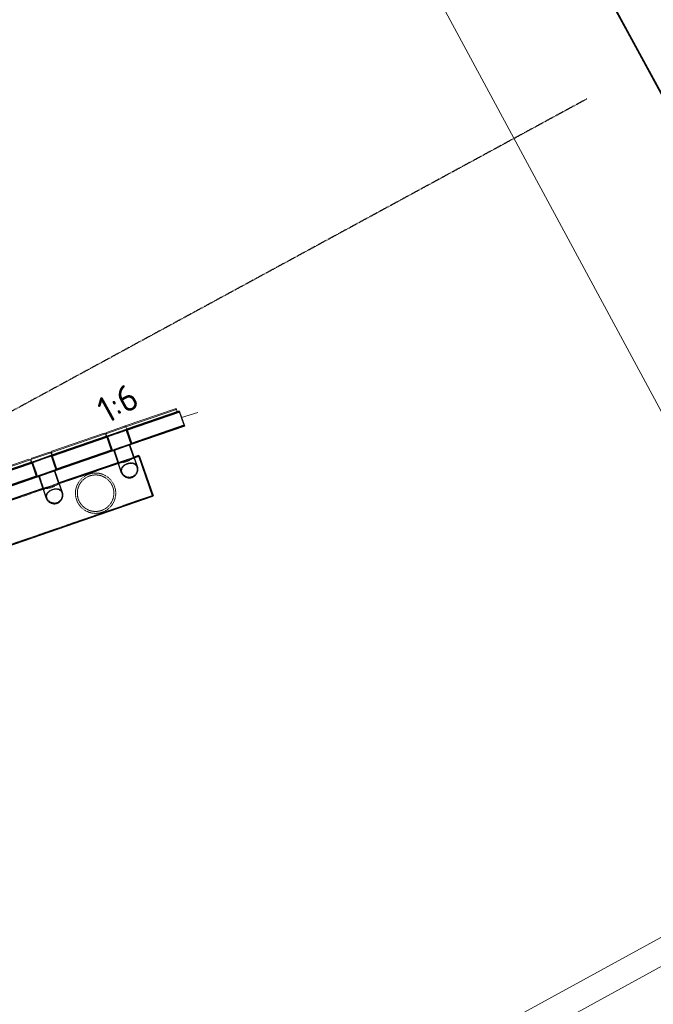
# Model space of a CAD drawing. Header units: millimetres. Extents: x 1069 to 250059, y -65909 to 70891.
# Tile 34 of 109: x 111684 to 123661, y -20054 to -1448. Entities that reach past the tile are written whole.
import ezdxf

# ---------------------------------------------------------------- set-up
doc = ezdxf.new("R2010")
doc.units = ezdxf.units.MM
doc.linetypes.add('Grid Line', pattern=[22.225, 12.7, -3.175, 3.175, -3.175])
doc.linetypes.add('XX-HIDDEN', pattern=[4, 2, -2])
for name, color, linetype, lineweight in [('B-CO-KL-DATA_KABELBED-G', 100, 'Continuous', 35), ('B-CO-KL-DATA_MANTELBUIS-G', 100, 'Continuous', 35), ('B-CO-OG-INFO-G', 50, 'Continuous', 18), ('B-WE-IE-TERREINAFSCHEIDING_KUNSTMATIG_MUUR-GV', 3, 'Continuous', 18), ('B-WE-OG-WATER-GV', 4, 'Continuous', 18), ('B-WE-OG-WEG-GV', 50, 'Continuous', 18), ('iw-bs-remmingwerk', 213, 'Continuous', 18), ('N-CO-BC-BETONVORM-G', 50, 'Continuous', 25), ('N-CO-BC-BETONVORM-G-2', 50, 'XX-HIDDEN', 18), ('N-CO-BC-BETONVORM-GN', 10, 'XX-HIDDEN', 18), ('N-CO-KC-KUNSTSTOFVORM-G', 7, 'Continuous', 13), ('N-CO-SC-STAALVORM-G', 10, 'Continuous', 25), ('X-XX-AL-T25-1', 7, 'Continuous', 13), ('X_XX_AL_STRAMIENLIJN_G-1', 7, 'Grid Line', 25), ('XR-463688-BGT_Blauwverlaat_dwg-1', 240, 'Continuous', 13), ('XR-463688-Blauwverlaat_Remmingswerken_dwg-1', 213, 'Continuous', 18), ('XR-463688-KL_Blauwverlaat_dwg-1', 50, 'Continuous', 18)]:
    doc.layers.add(name, color=color, linetype=linetype, lineweight=lineweight)
doc.styles.add('NLCS-ISO_3', font='NLCS-ISO.ttf', dxfattribs={"height": 500})

# ---------------------------------------------------------------- blocks, each defined once
blk = doc.blocks.new('XR-463688-Blauwverlaat_Remmingswerken_dwg-3327467-N_A_P_ Copy 1')
at = {"layer": 'iw-bs-remmingwerk'}
blk.add_line((31721, 3364), (32028, 3461), dxfattribs=at)
blk = doc.blocks.new('XR-463688-KL_Blauwverlaat_dwg-3329013-N_A_P_ Copy 1')
at = {"layer": 'B-CO-KL-DATA_KABELBED-G'}
blk.add_line((77756, -16562), (12472, 103509), dxfattribs=at)
at = {"layer": 'B-CO-KL-DATA_KABELBED-G', "flags": 128}
blk.add_lwpolyline([(12472, 103509), (24986, 80492), (60476, 15220), (77756, -16562), (79703, -17209)], dxfattribs=at)
at = {"layer": 'B-CO-KL-DATA_MANTELBUIS-G'}
blk.add_line((77756, -16562), (12472, 103509), dxfattribs=at)
at = {"layer": 'B-CO-OG-INFO-G', "flags": 128}
blk.add_lwpolyline([(16561, 103509), (82108, -15771), (75758, -19211), (9520, 103509)], dxfattribs=at)
blk = doc.blocks.new('SF_Stalen afdekplaat8 - SF_Stalen afdekplaat-3822451-N_A_P_ Copy 1')
at = {"layer": 'N-CO-SC-STAALVORM-G'}
for p, q in [((26208, -9687), (26197, -9691)), ((26208, -9687), (26469, -10443)), ((26458, -10447), (26469, -10443))]:
    blk.add_line(p, q, dxfattribs=at)
blk = doc.blocks.new('GM_afdekklepje - GM_afdekklepje-3582460-N_A_P_ Copy 1')
at = {"layer": 'N-CO-SC-STAALVORM-G'}
for p, q in [((-195, 118), (-195, -118)), ((168, 145), (-168, 145)), ((195, -118), (195, 118)), ((-168, -145), (168, -145))]:
    blk.add_line(p, q, dxfattribs=at)
for centre, start, end in [((-168, 118), 90, 180), ((168, 118), 360, 90), ((-168, -118), 180, 270), ((168, -118), 270, 360)]:
    blk.add_arc(centre, 27, start, end, dxfattribs=at)
blk = doc.blocks.new('GM_Hakorit_4360 - GM_Hakorit_4360-3589548-N_A_P_ Copy 1')
at = {"layer": 'N-CO-KC-KUNSTSTOFVORM-G'}
for p, q in [((-2040, -50), (-2040, 0)), ((2040, 0), (2040, -50)), ((2040, -50), (-2040, -50)), ((-2040, -50), (-2020, -70)), ((2020, -70), (-2020, -70)), ((2020, -70), (2040, -50))]:
    blk.add_line(p, q, dxfattribs=at)
blk = doc.blocks.new('GM_Hakorit_3820 - GM_Hakorit_3820-V78-N_A_P_ Copy 1')
at = {"layer": 'N-CO-KC-KUNSTSTOFVORM-G'}
for p, q in [((-200, 0), (-200, -50)), ((200, -50), (200, 0)), ((-200, -50), (200, -50)), ((-180, -70), (-200, -50)), ((151, -70), (-180, -70)), ((180, -70), (151, -70)), ((200, -50), (180, -70))]:
    blk.add_line(p, q, dxfattribs=at)
blk = doc.blocks.new('GM_Hakorit_2850 - GM_Hakorit_2850-3594086-N_A_P_ Copy 1')
at = {"layer": 'N-CO-KC-KUNSTSTOFVORM-G'}
for p, q in [((-200, 0), (-200, -50)), ((200, -50), (200, 0)), ((-200, -50), (200, -50)), ((-180, -70), (-200, -50)), ((180, -70), (-180, -70)), ((200, -50), (180, -70))]:
    blk.add_line(p, q, dxfattribs=at)
blk = doc.blocks.new('GM_Hakorit_1240 - GM_Hakorit_1240-3595698-N_A_P_ Copy 1')
at = {"layer": 'N-CO-KC-KUNSTSTOFVORM-G'}
for p, q in [((-540, -50), (-540, 0)), ((540, 0), (540, -50)), ((540, -50), (-540, -50)), ((-540, -50), (-520, -70)), ((520, -70), (-520, -70)), ((520, -70), (540, -50))]:
    blk.add_line(p, q, dxfattribs=at)
blk = doc.blocks.new('GM_Hakorit_1120 - GM_Hakorit_1120-V13-N_A_P_ Copy 1')
at = {"layer": 'N-CO-KC-KUNSTSTOFVORM-G'}
for p, q in [((-520, -50), (-520, 0)), ((490, -50), (-520, -50)), ((-520, -50), (-500, -70)), ((500, -70), (-500, -70)), ((500, -70), (505, -65))]:
    blk.add_line(p, q, dxfattribs=at)
blk = doc.blocks.new('GM_Haalbuis_1000 - GM_Haalbuis_1000-3602095-N_A_P_ Copy 1')
at = {"layer": 'N-CO-SC-STAALVORM-G'}
for p, q in [((0, 50), (-5, 50)), ((-5, 50), (-5, -50)), ((-5, -50), (0, -50))]:
    blk.add_line(p, q, dxfattribs=at)
blk = doc.blocks.new('GM_Bouten_Moeren_Zeskant - M16-V81-N_A_P_ Copy 1')
at = {"layer": 'N-CO-SC-STAALVORM-G'}
for p, q in [((24537, -9629), (24537, -9632)), ((24537, -9629), (24545, -9629)), ((24547, -9632), (24537, -9632)), ((24540, -9616), (24550, -9616)), ((24540, -9629), (24540, -9616)), ((24544, -9611), (24544, -9616)), ((24544, -9611), (24544, -9611)), ((24544, -9611), (24552, -9611)), ((24544, -9629), (24544, -9653)), ((24546, -9629), (24545, -9629)), ((24547, -9632), (24548, -9632)), ((24560, -9674), (24560, -9669))]:
    blk.add_line(p, q, dxfattribs=at)
blk = doc.blocks.new('GM_Bouten_Moeren_Zeskant - M16-V9-N_A_P_ Copy 1')
at = {"layer": 'N-CO-SC-STAALVORM-G'}
blk.add_line((-17527, 17697), (-17527, 17697), dxfattribs=at)
blk.add_line((-17527, 17697), (-17527, 17697), dxfattribs=at)
blk = doc.blocks.new('GM_Bouten_Moeren_Zeskant - M16-V8-N_A_P_ Copy 1')
at = {"layer": 'N-CO-SC-STAALVORM-G'}
for p, q in [((-18567, 17404), (-18567, 17404)), ((-18567, 17404), (-18567, 17404)), ((-18567, 17338), (-18567, 17338)), ((-18567, 17338), (-18567, 17338))]:
    blk.add_line(p, q, dxfattribs=at)
blk = doc.blocks.new('GM_Bouten_Moeren_Zeskant - M16-V82-N_A_P_ Copy 1')
at = {"layer": 'N-CO-SC-STAALVORM-G'}
for p, q in [((25580, -9257), (25582, -9257)), ((25580, -9262), (25580, -9257)), ((25584, -9252), (25584, -9252)), ((25584, -9252), (25584, -9252)), ((25584, -9252), (25584, -9252)), ((25584, -9295), (25584, -9318)), ((25592, -9318), (25584, -9318)), ((25584, -9318), (25584, -9318))]:
    blk.add_line(p, q, dxfattribs=at)
blk = doc.blocks.new('GM_Bouten_Moeren_Zeskant - M16-V12-N_A_P_ Copy 1')
at = {"layer": 'N-CO-SC-STAALVORM-G'}
for p, q in [((-25571, 14951), (-25571, 14948)), ((-25571, 14951), (-25569, 14951)), ((-25567, 14948), (-25571, 14948)), ((-25568, 14948), (-25568, 14935)), ((-25556, 14935), (-25568, 14935)), ((-25564, 14935), (-25564, 14930)), ((-25564, 14930), (-25564, 14930)), ((-25548, 14930), (-25564, 14930)), ((-25552, 14935), (-25556, 14935)), ((-25548, 14930), (-25548, 14933)), ((-25548, 14930), (-25548, 14930))]:
    blk.add_line(p, q, dxfattribs=at)
blk = doc.blocks.new('GM_Bouten_Moeren_Zeskant - M16-3610774-N_A_P_ Copy 1')
at = {"layer": 'N-CO-SC-STAALVORM-G'}
for p, q in [((-18942, 17214), (-18942, 17214)), ((-18942, 17214), (-18942, 17214)), ((-18926, 17214), (-18926, 17214)), ((-18926, 17214), (-18926, 17214))]:
    blk.add_line(p, q, dxfattribs=at)
blk = doc.blocks.new('NLI_Balk_Buis - ø813_14_2-V83-N_A_P_ Copy 1')
at = {"layer": 'N-CO-BC-BETONVORM-GN'}
for p, q in [((4000, 392), (-4000, 392)), ((-3912, -392), (-4000, -392)), ((-3588, -392), (-3912, -392)), ((-3912, -407), (-3588, -407)), ((-2412, -392), (-3588, -392)), ((-2088, -392), (-2412, -392)), ((-2412, -407), (-2088, -407)), ((2088, -392), (-2088, -392)), ((2412, -392), (2088, -392)), ((2088, -407), (2412, -407)), ((3588, -392), (2412, -392)), ((3912, -392), (3588, -392)), ((3588, -407), (3912, -407)), ((4000, -392), (3912, -392))]:
    blk.add_line(p, q, dxfattribs=at)
at = {"layer": 'N-CO-SC-STAALVORM-G'}
for p, q in [((4000, 406), (-4000, 406)), ((-4000, -407), (-4000, 406)), ((4000, 406), (4000, -407)), ((-4000, -407), (-3912, -407)), ((-3588, -407), (-2412, -407)), ((-2088, -407), (2088, -407)), ((2412, -407), (3588, -407)), ((3912, -407), (4000, -407))]:
    blk.add_line(p, q, dxfattribs=at)
blk = doc.blocks.new('NLI_Balk_Buis - ø323_9_12_5-3581718-N_A_P_ Copy 1')
at = {"layer": 'N-CO-BC-BETONVORM-GN'}
for p, q in [((250, 149), (-27, 149)), ((250, -149), (-27, -149))]:
    blk.add_line(p, q, dxfattribs=at)
blk = doc.blocks.new('XR-463688-BGT_Blauwverlaat_dwg-3328323-N_A_P_ Copy 1')
at = {"layer": 'B-WE-IE-TERREINAFSCHEIDING_KUNSTMATIG_MUUR-GV', "flags": 128}
for points in [[(158287, -210037), (151122, -214239), (130476, -226105), (105570, -239738), (88307, -249163), (78707, -254458), (66864, -260848), (53114, -268398), (42074, -274427), (39272, -278511), (38101, -280360), (38731, -280325), (39106, -279771), (42375, -274956), (64101, -262972), (71361, -259109)], [(71361, -259109), (80427, -254195), (88742, -249655), (88767, -249642), (89041, -249490), (105843, -240144), (120903, -231886), (130680, -226472), (143949, -218940), (158287, -210559)]]:
    blk.add_lwpolyline(points, dxfattribs=at)
at = {"layer": 'B-WE-OG-WATER-GV', "flags": 128}
blk.add_lwpolyline([(27054, -281146), (42074, -274427), (53114, -268398), (66864, -260848), (78707, -254458), (88307, -249163), (105570, -239738), (130476, -226105), (151122, -214239), (158287, -210037)], dxfattribs=at)
at = {"layer": 'B-WE-OG-WEG-GV', "flags": 128}
blk.add_lwpolyline([(125231, -237907), (120903, -231886), (105843, -240144)], dxfattribs=at)

msp = doc.modelspace()

# ---------------------------------------------------------------- linework, layer by layer
at = {"layer": 'N-CO-BC-BETONVORM-GN'}
for p, q in [((113697.3, -9207.8), (113349.4, -9327.8)), ((113784.7, -9461.2), (113697.3, -9207.8)), ((113349.4, -9327.8), (113436.8, -9581.2)), ((113436.8, -9581.2), (113784.7, -9461.2)), ((112279.3, -9697), (111931.4, -9817)), ((111931.4, -9817), (112018.8, -10070.3)), ((112366.7, -9950.3), (112279.3, -9697)), ((112018.8, -10070.3), (112366.7, -9950.3))]:
    msp.add_line(p, q, dxfattribs=at)
for radius, start, end in [(381, 108.57745, 109.48921), (381, 99.03328, 99.40572), (381, 68.72244, 69.03328), (381, 149.03328, 149.34412), (345, 146.30285, 156.31873), (345, 136.06088, 145.68556), (345, 125.49612, 134.93954), (345, 114.65847, 124.57161), (381, 118.66085, 119.03328), (345, 103.87201, 114.19427), (345, 93.49498, 103.40877), (345, 83.12702, 92.57042), (345, 72.38097, 82.0057), (345, 61.74787, 71.76375), (345, 51.41969, 60.82366), (345, 40.84678, 50.22825), (345, 30.08552, 39.82348), (381, 39.03328, 39.45811), (345, 19.2048, 29.41515), (381, 178.60847, 179.37254), (381, 169.03328, 169.40405), (345, 178.24298, 187.98141), (345, 167.83827, 177.21987), (345, 157.24288, 166.64689), (345, 8.65141, 18.86177), (345, 347.83832, 357.21979), (345, 358.24309, 7.98105), (381, 8.74816, 9.03328), (381, 358.60846, 359.3726), (381, 188.74823, 189.03328), (345, 188.6512, 198.86174), (345, 199.20483, 209.41537), (345, 210.08516, 219.82358), (345, 316.06087, 325.6856), (345, 326.5714, 336.31869), (345, 337.24291, 346.64688), (381, 329.03328, 329.34412), (381, 349.03328, 349.4041), (381, 219.03328, 219.4581), (345, 220.8467, 230.2283), (345, 231.41968, 240.82369), (345, 241.74784, 251.76372), (381, 248.72245, 249.03328), (345, 252.38101, 262.00569), (345, 263.12703, 272.57045), (345, 273.49496, 283.4081), (381, 279.03328, 279.40572), (345, 283.8723, 294.19456), (381, 288.57736, 289.48912), (345, 294.6578, 304.57159), (381, 298.66085, 299.03328), (345, 305.49615, 314.93955)]:
    msp.add_arc((113119, -10395.3), radius, start, end, dxfattribs=at)
for points, knots in [([(113542.3, -9819.3), (113542.3, -9819.3), (113545.7, -9819.5), (113556.4, -9819.8), (113567.2, -9820), (113580.7, -9819.9), (113596.3, -9819.3), (113613.9, -9818), (113633, -9815.9), (113653.3, -9812.6), (113674.4, -9808), (113695.8, -9802), (113717, -9794.7), (113737.5, -9786.2), (113756.9, -9776.8), (113775, -9766.9), (113791.4, -9756.8), (113806, -9747), (113818.6, -9737.8), (113829.3, -9729.6), (113839.1, -9721.6), (113846.6, -9715.3), (113848.5, -9713.7), (113848.5, -9713.7)], [0, 0, 0, 0, 0.0869565, 0.1304348, 0.173913, 0.2173913, 0.2608696, 0.3043478, 0.3478261, 0.3913043, 0.4347826, 0.4782609, 0.5217391, 0.5652174, 0.6086957, 0.6521739, 0.6956522, 0.7391304, 0.7826087, 0.826087, 0.8695652, 0.9347826, 1, 1, 1, 1]), ([(113605.4, -10002.2), (113601.2, -9990.2), (113598.2, -9971.8), (113600.6, -9947.9), (113605.4, -9930.7), (113613.2, -9914.2), (113623.7, -9898.7), (113636.7, -9884.2), (113652, -9870.9), (113669.3, -9858.9), (113688.3, -9848.3), (113708.6, -9839.2), (113729.8, -9831.9), (113751.4, -9826.5), (113772.9, -9823.1), (113793.9, -9821.9), (113814.2, -9823), (113833.3, -9826.3), (113851.2, -9832.1), (113867.5, -9840.3), (113884.3, -9852.6), (113900.2, -9870.8), (113908.5, -9887.5), (113911.6, -9896.5)], [0, 0, 0, 0, 0.0869565, 0.1304348, 0.173913, 0.2173913, 0.2608696, 0.3043478, 0.3478261, 0.3913043, 0.4347826, 0.4782609, 0.5217391, 0.5652174, 0.6086957, 0.6521739, 0.6956522, 0.7391304, 0.7826087, 0.826087, 0.8695652, 0.9347826, 1, 1, 1, 1]), ([(113899.8, -9900.6), (113895.8, -9889.1), (113887, -9873.3), (113870.7, -9856.8), (113856.4, -9846.8), (113840.3, -9839.2), (113822.6, -9834), (113803.7, -9831.3), (113783.8, -9830.9), (113763.3, -9832.7), (113742.4, -9836.7), (113721.7, -9842.8), (113695, -9853.4), (113670.6, -9867.5), (113650.1, -9884.3), (113636.9, -9898.1), (113626.2, -9913.1), (113618.2, -9929), (113613.1, -9945.7), (113611.1, -9963), (113612.3, -9980.6), (113615.2, -9992.3), (113617.2, -9998.1)], [0, 0, 0, 0, 0.0909091, 0.1363636, 0.1818182, 0.2272727, 0.2727273, 0.3181818, 0.3636364, 0.4090909, 0.4545455, 0.5, 0.5454545, 0.6363636, 0.6818182, 0.7272727, 0.7727273, 0.8181818, 0.8636364, 0.9090909, 0.9545455, 1, 1, 1, 1]), ([(112758.8, -10519.6), (112755.4, -10509.8), (112749.5, -10490.1), (112740.9, -10449.9), (112736.4, -10399.5), (112740.4, -10341.2), (112752.4, -10286.6), (112771.4, -10236.3), (112796.3, -10190.6), (112821.4, -10156.3), (112844, -10131.1), (112862.3, -10113.3), (112878.8, -10099.3), (112891, -10090), (112898.2, -10084.8), (112903.7, -10080.9), (112909.4, -10077.2), (112915.1, -10073.4), (112921, -10069.8), (112927, -10066.2), (112933.2, -10062.7), (112939.5, -10059.2), (112945.9, -10055.9), (112952.5, -10052.6), (112959.2, -10049.4), (112966.1, -10046.3), (112973.1, -10043.3), (112980.2, -10040.5), (112987.4, -10037.8), (112994.7, -10035.1), (113002.1, -10032.7), (113009.4, -10030.4), (113016.7, -10028.3), (113024.1, -10026.3), (113031.4, -10024.5), (113038.7, -10022.9), (113045.9, -10021.4), (113053, -10020.1), (113060.1, -10018.9), (113067.2, -10017.9), (113074.1, -10017), (113081, -10016.2), (113087.8, -10015.6), (113094.6, -10015.1), (113101.3, -10014.7), (113110.1, -10014.4), (113125.5, -10014.2), (113147.1, -10015.1), (113172.5, -10017.8), (113197.5, -10022.2), (113222.2, -10028.3), (113246.6, -10036), (113270.6, -10045.5), (113294.3, -10056.7), (113317.5, -10069.8), (113340.1, -10084.7), (113362, -10101.5), (113383.1, -10120.3), (113403.2, -10141), (113421.9, -10163.7), (113439.2, -10188.2), (113454.7, -10214.4), (113468.2, -10242.1), (113475.8, -10261.3), (113479.1, -10271.1)], [0, 0, 0, 0, 0.0232558, 0.0465116, 0.0930233, 0.1395349, 0.1860465, 0.2325581, 0.2790698, 0.3255814, 0.3488372, 0.372093, 0.3953488, 0.4069767, 0.4127907, 0.4186047, 0.4244186, 0.4302326, 0.4360465, 0.4418605, 0.4476744, 0.4534884, 0.4593023, 0.4651163, 0.4709302, 0.4767442, 0.4825581, 0.4883721, 0.494186, 0.5, 0.505814, 0.5116279, 0.5174419, 0.5232558, 0.5290698, 0.5348837, 0.5406977, 0.5465116, 0.5523256, 0.5581395, 0.5639535, 0.5697674, 0.5755814, 0.5813953, 0.5872093, 0.5930233, 0.6046512, 0.627907, 0.6511628, 0.6744186, 0.6976744, 0.7209302, 0.744186, 0.7674419, 0.7906977, 0.8139535, 0.8372093, 0.8604651, 0.8837209, 0.9069767, 0.9302326, 0.9534884, 0.9767442, 1, 1, 1, 1]), ([(113617.2, -9998.1), (113621.2, -10009.7), (113630.3, -10026.5), (113647.9, -10046.5), (113663.3, -10059.9), (113680.8, -10071.3), (113699.8, -10080.5), (113720.1, -10087.2), (113741.2, -10091.1), (113762.7, -10092), (113784.1, -10089.8), (113805, -10084.3), (113831.5, -10072.9), (113854.8, -10055.6), (113873.7, -10034.2), (113885.5, -10016.5), (113894.9, -9997.5), (113901.5, -9977.7), (113905.5, -9957.7), (113906.6, -9937.7), (113904.8, -9918.5), (113901.8, -9906.4), (113899.8, -9900.6)], [0, 0, 0, 0, 0.0909091, 0.1363636, 0.1818182, 0.2272727, 0.2727273, 0.3181818, 0.3636364, 0.4090909, 0.4545455, 0.5, 0.5454545, 0.6363636, 0.6818182, 0.7272727, 0.7727273, 0.8181818, 0.8636364, 0.9090909, 0.9545455, 1, 1, 1, 1]), ([(112124.3, -10308.5), (112124.3, -10308.5), (112127.7, -10308.6), (112138.4, -10309), (112149.2, -10309.1), (112162.7, -10309), (112178.3, -10308.5), (112195.9, -10307.2), (112215, -10305), (112235.3, -10301.7), (112256.4, -10297.1), (112277.8, -10291.2), (112299, -10283.9), (112319.5, -10275.4), (112338.9, -10266), (112357, -10256.1), (112373.4, -10246), (112388, -10236.1), (112400.6, -10226.9), (112411.3, -10218.7), (112421.1, -10210.8), (112428.6, -10204.5), (112430.5, -10202.8), (112430.5, -10202.8)], [0, 0, 0, 0, 0.0869565, 0.1304348, 0.173913, 0.2173913, 0.2608696, 0.3043478, 0.3478261, 0.3913043, 0.4347826, 0.4782609, 0.5217391, 0.5652174, 0.6086957, 0.6521739, 0.6956522, 0.7391304, 0.7826087, 0.826087, 0.8695652, 0.9347826, 1, 1, 1, 1]), ([(113445.1, -10282.8), (113441.8, -10273.2), (113434.3, -10254.2), (113416, -10217.9), (113387.8, -10176.5), (113347.5, -10134.8), (113302.5, -10101.5), (113254.3, -10076.5), (113212, -10062.3), (113176.9, -10054.9), (113150, -10051.4), (113127, -10050.2), (113108.3, -10050.4), (113094.1, -10051.1), (113079.6, -10052.5), (113065.1, -10054.5), (113050.4, -10057.1), (113035.7, -10060.4), (113021, -10064.4), (113006.4, -10069.1), (112992.1, -10074.4), (112978, -10080.3), (112964.4, -10086.8), (112951.2, -10093.8), (112938.5, -10101.2), (112926.3, -10109), (112914.7, -10117.2), (112899.8, -10128.6), (112882.4, -10143.7), (112863.4, -10163.1), (112840.4, -10190.5), (112815.8, -10227.7), (112793.3, -10277.2), (112778.4, -10331.1), (112772.3, -10388.8), (112775.7, -10438.8), (112783.7, -10478.6), (112789.5, -10498.2), (112792.8, -10507.8)], [0, 0, 0, 0, 0.0263158, 0.0526316, 0.1052632, 0.1578947, 0.2105263, 0.2631579, 0.3157895, 0.3421053, 0.3684211, 0.3947368, 0.4078947, 0.4210526, 0.4342105, 0.4473684, 0.4605263, 0.4736842, 0.4868421, 0.5, 0.5131579, 0.5263158, 0.5394737, 0.5526316, 0.5657895, 0.5789474, 0.5921053, 0.6052632, 0.6315789, 0.6578947, 0.6842105, 0.7368421, 0.7894737, 0.8421053, 0.8947368, 0.9473684, 0.9736842, 1, 1, 1, 1]), ([(112187.4, -10491.3), (112183.2, -10479.3), (112180.2, -10461), (112182.6, -10437.1), (112187.4, -10419.8), (112195.2, -10403.4), (112205.7, -10387.8), (112218.7, -10373.4), (112234, -10360.1), (112251.3, -10348.1), (112270.3, -10337.4), (112290.6, -10328.4), (112311.8, -10321.1), (112333.4, -10315.7), (112354.9, -10312.3), (112376, -10311.1), (112396.2, -10312.2), (112415.3, -10315.5), (112433.2, -10321.3), (112449.5, -10329.5), (112466.3, -10341.8), (112482.2, -10359.9), (112490.5, -10376.7), (112493.6, -10385.7)], [0, 0, 0, 0, 0.0869565, 0.1304348, 0.173913, 0.2173913, 0.2608696, 0.3043478, 0.3478261, 0.3913043, 0.4347826, 0.4782609, 0.5217391, 0.5652174, 0.6086957, 0.6521739, 0.6956522, 0.7391304, 0.7826087, 0.826087, 0.8695652, 0.9347826, 1, 1, 1, 1]), ([(112481.8, -10389.8), (112477.8, -10378.2), (112469, -10362.5), (112452.7, -10346), (112438.4, -10336), (112422.3, -10328.4), (112404.6, -10323.2), (112385.7, -10320.5), (112365.8, -10320), (112345.3, -10321.9), (112324.4, -10325.9), (112303.7, -10332), (112277, -10342.6), (112252.6, -10356.7), (112232.1, -10373.5), (112218.9, -10387.3), (112208.2, -10402.2), (112200.2, -10418.2), (112195.1, -10434.9), (112193.1, -10452.2), (112194.3, -10469.8), (112197.2, -10481.5), (112199.2, -10487.3)], [0, 0, 0, 0, 0.0909091, 0.1363636, 0.1818182, 0.2272727, 0.2727273, 0.3181818, 0.3636364, 0.4090909, 0.4545455, 0.5, 0.5454545, 0.6363636, 0.6818182, 0.7272727, 0.7727273, 0.8181818, 0.8636364, 0.9090909, 0.9545455, 1, 1, 1, 1]), ([(112199.2, -10487.3), (112203.2, -10498.8), (112212.3, -10515.7), (112229.9, -10535.7), (112245.3, -10549.1), (112262.8, -10560.5), (112281.8, -10569.7), (112302.1, -10576.4), (112323.2, -10580.3), (112344.7, -10581.2), (112366.1, -10578.9), (112387, -10573.5), (112413.5, -10562), (112436.8, -10544.8), (112455.7, -10523.4), (112467.6, -10505.6), (112476.9, -10486.7), (112483.5, -10466.9), (112487.5, -10446.8), (112488.6, -10426.9), (112486.8, -10407.7), (112483.8, -10395.6), (112481.8, -10389.8)], [0, 0, 0, 0, 0.0909091, 0.1363636, 0.1818182, 0.2272727, 0.2727273, 0.3181818, 0.3636364, 0.4090909, 0.4545455, 0.5, 0.5454545, 0.6363636, 0.6818182, 0.7272727, 0.7727273, 0.8181818, 0.8636364, 0.9090909, 0.9545455, 1, 1, 1, 1]), ([(113479.1, -10271.1), (113482.5, -10280.9), (113488.4, -10300.6), (113497, -10340.8), (113501.5, -10391.1), (113497.5, -10449.5), (113485.5, -10504.1), (113466.5, -10554.4), (113441.6, -10600.1), (113416.5, -10634.3), (113393.9, -10659.5), (113375.6, -10677.4), (113359.1, -10691.3), (113346.9, -10700.7), (113339.7, -10705.9), (113334.2, -10709.7), (113328.6, -10713.5), (113322.8, -10717.2), (113316.9, -10720.9), (113310.9, -10724.5), (113304.8, -10728), (113298.5, -10731.4), (113292, -10734.8), (113285.4, -10738.1), (113278.7, -10741.3), (113271.8, -10744.4), (113264.8, -10747.3), (113257.7, -10750.2), (113250.5, -10752.9), (113243.2, -10755.5), (113235.8, -10758), (113228.5, -10760.3), (113221.2, -10762.4), (113213.8, -10764.4), (113206.5, -10766.2), (113199.2, -10767.8), (113192, -10769.3), (113184.9, -10770.6), (113177.8, -10771.8), (113170.8, -10772.8), (113163.8, -10773.7), (113156.9, -10774.5), (113150.1, -10775.1), (113143.3, -10775.6), (113136.6, -10775.9), (113127.8, -10776.3), (113112.4, -10776.5), (113090.8, -10775.6), (113065.4, -10772.8), (113040.4, -10768.4), (113015.7, -10762.4), (112991.3, -10754.6), (112967.3, -10745.2), (112943.6, -10733.9), (112920.4, -10720.9), (112897.8, -10706), (112875.9, -10689.2), (112854.8, -10670.4), (112834.7, -10649.6), (112816, -10627), (112798.7, -10602.4), (112783.2, -10576.2), (112769.7, -10548.6), (112762.2, -10529.4), (112758.8, -10519.6)], [0, 0, 0, 0, 0.0232558, 0.0465116, 0.0930233, 0.1395349, 0.1860465, 0.2325581, 0.2790698, 0.3255814, 0.3488372, 0.372093, 0.3953488, 0.4069767, 0.4127907, 0.4186047, 0.4244186, 0.4302326, 0.4360465, 0.4418605, 0.4476744, 0.4534884, 0.4593023, 0.4651163, 0.4709302, 0.4767442, 0.4825581, 0.4883721, 0.494186, 0.5, 0.505814, 0.5116279, 0.5174419, 0.5232558, 0.5290698, 0.5348837, 0.5406977, 0.5465116, 0.5523256, 0.5581395, 0.5639535, 0.5697674, 0.5755814, 0.5813953, 0.5872093, 0.5930233, 0.6046512, 0.627907, 0.6511628, 0.6744186, 0.6976744, 0.7209302, 0.744186, 0.7674419, 0.7906977, 0.8139535, 0.8372093, 0.8604651, 0.8837209, 0.9069767, 0.9302326, 0.9534884, 0.9767442, 1, 1, 1, 1]), ([(112792.8, -10507.8), (112796.2, -10517.5), (112803.7, -10536.5), (112821.9, -10572.8), (112850.1, -10614.2), (112890.5, -10655.9), (112935.4, -10689.2), (112983.6, -10714.2), (113025.9, -10728.4), (113061, -10735.8), (113087.9, -10739.3), (113110.9, -10740.5), (113129.6, -10740.3), (113143.9, -10739.5), (113158.3, -10738.2), (113172.8, -10736.2), (113187.5, -10733.6), (113202.2, -10730.3), (113216.9, -10726.2), (113231.5, -10721.6), (113245.9, -10716.3), (113259.9, -10710.4), (113273.5, -10703.9), (113286.7, -10696.9), (113299.4, -10689.5), (113311.6, -10681.7), (113323.2, -10673.5), (113338.1, -10662.1), (113355.5, -10647), (113374.5, -10627.6), (113397.5, -10600.2), (113422.1, -10562.9), (113444.6, -10513.5), (113459.5, -10459.6), (113465.6, -10401.9), (113462.3, -10351.9), (113454.2, -10312), (113448.4, -10292.5), (113445.1, -10282.8)], [0, 0, 0, 0, 0.0263158, 0.0526316, 0.1052632, 0.1578947, 0.2105263, 0.2631579, 0.3157895, 0.3421053, 0.3684211, 0.3947368, 0.4078947, 0.4210526, 0.4342105, 0.4473684, 0.4605263, 0.4736842, 0.4868421, 0.5, 0.5131579, 0.5263158, 0.5394737, 0.5526316, 0.5657895, 0.5789474, 0.5921053, 0.6052632, 0.6315789, 0.6578947, 0.6842105, 0.7368421, 0.7894737, 0.8421053, 0.8947368, 0.9473684, 0.9736842, 1, 1, 1, 1])]:
    msp.add_open_spline(points, degree=3, knots=knots, dxfattribs=at)
for points in [[(113609, -10011.3), (113609.2, -10011.8), (113609.4, -10012.2), (113609.6, -10012.7)], [(113914.1, -9976.7), (113914.3, -9975.7), (113914.5, -9974.8), (113914.7, -9973.8)], [(113914.7, -9907.4), (113914.6, -9906.9), (113914.5, -9906.4), (113914.4, -9905.9)], [(113650.6, -10065), (113651.3, -10065.6), (113652.1, -10066.2), (113652.8, -10066.8)], [(113747.3, -10104.2), (113747.5, -10104.3), (113747.6, -10104.3), (113747.8, -10104.3)], [(113862.4, -10064.8), (113862.5, -10064.6), (113862.6, -10064.5), (113862.8, -10064.4)], [(112496.8, -10396.6), (112496.6, -10396.1), (112496.5, -10395.6), (112496.4, -10395.1)], [(112191, -10500.5), (112191.2, -10500.9), (112191.4, -10501.4), (112191.6, -10501.8)], [(112232.6, -10554.2), (112233.3, -10554.8), (112234.1, -10555.4), (112234.8, -10556)], [(112329.3, -10593.4), (112329.5, -10593.4), (112329.7, -10593.4), (112329.8, -10593.5)], [(112444.4, -10553.9), (112444.5, -10553.8), (112444.7, -10553.7), (112444.8, -10553.6)], [(112496.1, -10465.9), (112496.3, -10464.9), (112496.5, -10464), (112496.7, -10463)]]:
    msp.add_open_spline(points, degree=3, dxfattribs=at)
at = {"layer": 'N-CO-SC-STAALVORM-G'}
for p, q in [((114699.8, -8845), (113707.2, -9187.5)), ((114706, -8863), (113713.4, -9205.4)), ((114699.8, -8845), (114706, -8863)), ((114706, -8863), (114791.4, -9110.7)), ((114791.4, -9110.7), (113798.8, -9453.1)), ((114791.4, -9110.7), (114797.6, -9128.6)), ((113329.1, -9317.9), (113707.2, -9187.5)), ((113713.4, -9205.4), (113707.2, -9187.5)), ((113707.2, -9187.5), (113805, -9471.1)), ((114797.6, -9128.6), (113805, -9471.1)), ((113329.1, -9317.9), (112289.2, -9676.6)), ((113335.3, -9335.9), (112295.4, -9694.6)), ((113329.1, -9317.9), (113335.3, -9335.9)), ((113426.9, -9601.5), (113329.1, -9317.9)), ((113805, -9471.1), (113426.9, -9601.5)), ((113911.6, -9896.5), (113769.1, -9483.5)), ((113805, -9471.1), (113798.8, -9453.1)), ((113420.7, -9583.5), (112380.9, -9942.3)), ((113426.9, -9601.5), (112387, -9960.2)), ((113420.7, -9583.5), (113426.9, -9601.5)), ((113462.9, -9589.1), (113605.4, -10002.2)), ((111911.1, -9807.1), (108035.2, -11144.2)), ((111917.3, -9825), (108041.4, -11162.1)), ((111911.1, -9807.1), (112289.2, -9676.6)), ((111911.1, -9807.1), (111917.3, -9825)), ((112008.9, -10090.7), (111911.1, -9807.1)), ((112295.4, -9694.6), (112289.2, -9676.6)), ((112289.2, -9676.6), (112387, -9960.2)), ((112387, -9960.2), (112008.9, -10090.7)), ((112493.6, -10385.7), (112351.1, -9972.6)), ((112387, -9960.2), (112380.9, -9942.3)), ((112002.7, -10072.7), (108126.9, -11409.8)), ((112008.9, -10090.7), (108133.1, -11427.8)), ((112002.7, -10072.7), (112008.9, -10090.7)), ((112044.9, -10078.3), (112187.4, -10491.3))]:
    msp.add_line(p, q, dxfattribs=at)
for points in [[(113605.4, -10002.2), (113606.4, -10005.2), (113607.6, -10008.2), (113608.9, -10011.3)], [(113914.4, -9905.9), (113913.6, -9902.7), (113912.6, -9899.6), (113911.6, -9896.5)], [(112496.4, -10395.1), (112495.6, -10391.9), (112494.6, -10388.8), (112493.6, -10385.7)], [(112187.4, -10491.3), (112188.4, -10494.4), (112189.6, -10497.4), (112190.9, -10500.4)]]:
    msp.add_open_spline(points, degree=3, dxfattribs=at)
for points, knots in [([(113609.6, -10012.7), (113613.4, -10021), (113621.5, -10034.9), (113636.1, -10052.1), (113645.8, -10061), (113650.5, -10064.9)], [0.02562606, 0.02562606, 0.02562606, 0.02562606, 0.08695652, 0.13043478, 0.16786676, 0.16786676, 0.16786676, 0.16786676]), ([(113862.8, -10064.4), (113866.6, -10060.9), (113875.4, -10052.1), (113887.8, -10036.4), (113899.3, -10017.5), (113908.2, -9997.4), (113912.4, -9983.6), (113914.1, -9976.7)], [0.62237835, 0.62237835, 0.62237835, 0.62237835, 0.65217391, 0.69565217, 0.73913043, 0.7826087, 0.82608696, 0.82608696, 0.82608696, 0.82608696]), ([(113914.7, -9973.8), (113916, -9967.8), (113918.7, -9951.3), (113918.8, -9928.8), (113916.2, -9913.2), (113914.8, -9907.4)], [0.83212404, 0.83212404, 0.83212404, 0.83212404, 0.86956522, 0.93478261, 0.97437203, 0.97437203, 0.97437203, 0.97437203]), ([(113652.8, -10066.8), (113658.4, -10071.3), (113670.2, -10079.5), (113689.6, -10089.8), (113710.3, -10097.7), (113729.7, -10102.3), (113742.2, -10103.9), (113747.2, -10104.2)], [0.17391304, 0.17391304, 0.17391304, 0.17391304, 0.2173913, 0.26086957, 0.30434783, 0.34782609, 0.37761625, 0.37761625, 0.37761625, 0.37761625]), ([(113747.9, -10104.3), (113750, -10104.4), (113759.6, -10104.9), (113776.6, -10104.3), (113798.7, -10100.2), (113819.9, -10092.9), (113839.7, -10082.5), (113853.6, -10072.5), (113860.8, -10066.2), (113862.4, -10064.8)], [0.37882734, 0.37882734, 0.37882734, 0.37882734, 0.39130435, 0.43478261, 0.47826087, 0.52173913, 0.56521739, 0.60869565, 0.62116748, 0.62116748, 0.62116748, 0.62116748]), ([(112496.7, -10463), (112498.1, -10457), (112500.7, -10440.5), (112500.8, -10418), (112498.2, -10402.3), (112496.8, -10396.6)], [0.83212404, 0.83212404, 0.83212404, 0.83212404, 0.86956522, 0.93478261, 0.97437203, 0.97437203, 0.97437203, 0.97437203]), ([(112191.6, -10501.9), (112195.4, -10510.2), (112203.5, -10524), (112218.1, -10541.3), (112227.8, -10550.2), (112232.5, -10554.1)], [0.02562606, 0.02562606, 0.02562606, 0.02562606, 0.08695652, 0.13043478, 0.16786676, 0.16786676, 0.16786676, 0.16786676]), ([(112234.8, -10556), (112240.4, -10560.4), (112252.2, -10568.7), (112271.6, -10579), (112292.3, -10586.9), (112311.7, -10591.5), (112324.2, -10593), (112329.3, -10593.4)], [0.17391304, 0.17391304, 0.17391304, 0.17391304, 0.2173913, 0.26086957, 0.30434783, 0.34782609, 0.37761625, 0.37761625, 0.37761625, 0.37761625]), ([(112329.9, -10593.5), (112332, -10593.6), (112341.6, -10594.1), (112358.6, -10593.5), (112380.7, -10589.4), (112401.9, -10582.1), (112421.7, -10571.7), (112435.6, -10561.7), (112442.8, -10555.4), (112444.4, -10554)], [0.37882734, 0.37882734, 0.37882734, 0.37882734, 0.39130435, 0.43478261, 0.47826087, 0.52173913, 0.56521739, 0.60869565, 0.62116748, 0.62116748, 0.62116748, 0.62116748]), ([(112444.8, -10553.5), (112448.6, -10550.1), (112457.4, -10541.2), (112469.8, -10525.6), (112481.3, -10506.7), (112490.2, -10486.6), (112494.4, -10472.8), (112496.1, -10465.9)], [0.62237835, 0.62237835, 0.62237835, 0.62237835, 0.65217391, 0.69565217, 0.73913043, 0.7826087, 0.82608696, 0.82608696, 0.82608696, 0.82608696])]:
    msp.add_open_spline(points, degree=3, knots=knots, dxfattribs=at)
at = {"layer": 'X_XX_AL_STRAMIENLIJN_G-1'}
msp.add_line((122401.4, -2946.3), (68826.8, -32029.6), dxfattribs=at)

# ---------------------------------------------------------------- block references
at = {"layer": 'N-CO-BC-BETONVORM-G'}
for name, p, rotation in [('GM_Hakorit_1120 - GM_Hakorit_1120-V13-N_A_P_ Copy 1', (114170.4, -9027.7), 199.033284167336), ('GM_Bouten_Moeren_Zeskant - M16-V12-N_A_P_ Copy 1', (89082.2, 6129.4), 180), ('GM_Bouten_Moeren_Zeskant - M16-3610774-N_A_P_ Copy 1', (95704.2, 8413.8), 180), ('GM_Bouten_Moeren_Zeskant - M16-3610774-N_A_P_ Copy 1', (95704.2, 8413.8), 180), ('GM_Bouten_Moeren_Zeskant - M16-3610774-N_A_P_ Copy 1', (95704.2, 8413.8), 180), ('GM_Bouten_Moeren_Zeskant - M16-3610774-N_A_P_ Copy 1', (95704.2, 8413.8), 180), ('GM_Bouten_Moeren_Zeskant - M16-3610774-N_A_P_ Copy 1', (95704.2, 8413.8), 180), ('GM_Bouten_Moeren_Zeskant - M16-3610774-N_A_P_ Copy 1', (95704.2, 8413.8), 180), ('GM_Bouten_Moeren_Zeskant - M16-3610774-N_A_P_ Copy 1', (95704.2, 8413.8), 180), ('GM_Bouten_Moeren_Zeskant - M16-3610774-N_A_P_ Copy 1', (95704.2, 8413.8), 180), ('GM_Bouten_Moeren_Zeskant - M16-3610774-N_A_P_ Copy 1', (95704.2, 8413.8), 180), ('GM_Haalbuis_1000 - GM_Haalbuis_1000-3602095-N_A_P_ Copy 1', (114748.7, -8986.8), 199.0332841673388), ('GM_Hakorit_1240 - GM_Hakorit_1240-3595698-N_A_P_ Copy 1', (112809.1, -9497.3), 199.033284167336), ('GM_Hakorit_2850 - GM_Hakorit_2850-3594086-N_A_P_ Copy 1', (113518.1, -9252.7), 199.033284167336), ('GM_Bouten_Moeren_Zeskant - M16-V8-N_A_P_ Copy 1', (94754.2, 8086.1), 180), ('GM_Bouten_Moeren_Zeskant - M16-V8-N_A_P_ Copy 1', (94754.2, 8086.1), 180), ('GM_Bouten_Moeren_Zeskant - M16-V8-N_A_P_ Copy 1', (94754.2, 8086.1), 180), ('GM_Bouten_Moeren_Zeskant - M16-V8-N_A_P_ Copy 1', (94754.2, 8086.1), 180), ('GM_Bouten_Moeren_Zeskant - M16-V8-N_A_P_ Copy 1', (94754.2, 8086.1), 180), ('GM_Bouten_Moeren_Zeskant - M16-V8-N_A_P_ Copy 1', (94754.2, 8086.1), 180), ('GM_Bouten_Moeren_Zeskant - M16-V8-N_A_P_ Copy 1', (94754.2, 8086.1), 180), ('GM_Bouten_Moeren_Zeskant - M16-V8-N_A_P_ Copy 1', (94754.2, 8086.1), 180), ('GM_Bouten_Moeren_Zeskant - M16-V8-N_A_P_ Copy 1', (94754.2, 8086.1), 180), ('GM_afdekklepje - GM_afdekklepje-3582460-N_A_P_ Copy 1', (113567.1, -9394.5), 199.033284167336), ('GM_Hakorit_3820 - GM_Hakorit_3820-V78-N_A_P_ Copy 1', (112100.1, -9741.9), 199.033284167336), ('GM_Bouten_Moeren_Zeskant - M16-V9-N_A_P_ Copy 1', (94754.2, 8086.1), 180), ('GM_Bouten_Moeren_Zeskant - M16-V9-N_A_P_ Copy 1', (94754.2, 8086.1), 180), ('GM_Bouten_Moeren_Zeskant - M16-V9-N_A_P_ Copy 1', (94754.2, 8086.1), 180), ('GM_Bouten_Moeren_Zeskant - M16-V9-N_A_P_ Copy 1', (94754.2, 8086.1), 180), ('GM_Bouten_Moeren_Zeskant - M16-V9-N_A_P_ Copy 1', (94754.2, 8086.1), 180), ('GM_Bouten_Moeren_Zeskant - M16-V9-N_A_P_ Copy 1', (94754.2, 8086.1), 180), ('GM_Bouten_Moeren_Zeskant - M16-V9-N_A_P_ Copy 1', (94754.2, 8086.1), 180), ('GM_Bouten_Moeren_Zeskant - M16-V9-N_A_P_ Copy 1', (94754.2, 8086.1), 180), ('GM_Bouten_Moeren_Zeskant - M16-V9-N_A_P_ Copy 1', (94754.2, 8086.1), 180), ('GM_Hakorit_4360 - GM_Hakorit_4360-3589548-N_A_P_ Copy 1', (109973.2, -10475.6), 199.033284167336), ('GM_afdekklepje - GM_afdekklepje-3582460-N_A_P_ Copy 1', (112149.1, -9883.7), 199.033284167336)]:
    msp.add_blockref(name, p, dxfattribs=dict(at, rotation=rotation))
for name in ['GM_Bouten_Moeren_Zeskant - M16-V82-N_A_P_ Copy 1', 'GM_Bouten_Moeren_Zeskant - M16-V81-N_A_P_ Copy 1', 'SF_Stalen afdekplaat8 - SF_Stalen afdekplaat-3822451-N_A_P_ Copy 1']:
    msp.add_blockref(name, (87737.1, 0), dxfattribs=at)
at = {"layer": 'N-CO-BC-BETONVORM-G-2', "rotation": 199.0332841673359}
msp.add_blockref('NLI_Balk_Buis - ø813_14_2-V83-N_A_P_ Copy 1', (110283, -11373.7), dxfattribs=at)
at = {"layer": 'N-CO-BC-BETONVORM-GN', "rotation": 109.033284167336}
for p in [(113697.5, -9772.6), (112279.5, -10261.8)]:
    msp.add_blockref('NLI_Balk_Buis - ø323_9_12_5-3581718-N_A_P_ Copy 1', p, dxfattribs=at)
at = {"layer": 'XR-463688-BGT_Blauwverlaat_dwg-1'}
msp.add_blockref('XR-463688-BGT_Blauwverlaat_dwg-3328323-N_A_P_ Copy 1', (7807.6, 215237), dxfattribs=at)
at = {"layer": 'XR-463688-Blauwverlaat_Remmingswerken_dwg-1'}
msp.add_blockref('XR-463688-Blauwverlaat_Remmingswerken_dwg-3327467-N_A_P_ Copy 1', (83020.7, -12330.7), dxfattribs=at)
at = {"layer": 'XR-463688-KL_Blauwverlaat_dwg-1'}
msp.add_blockref('XR-463688-KL_Blauwverlaat_dwg-3329013-N_A_P_ Copy 1', (71249.6, -32617.5), dxfattribs=at)

# ---------------------------------------------------------------- texts
at = {"layer": 'X-XX-AL-T25-1', "insert": (113092.9, -8655.3), "char_height": 500, "width": 913.924, "attachment_point": 1, "rotation": 28.90412, "style": 'NLCS-ISO_3'}
msp.add_mtext('1:6', dxfattribs=at)

doc.saveas('drawing.dxf')
